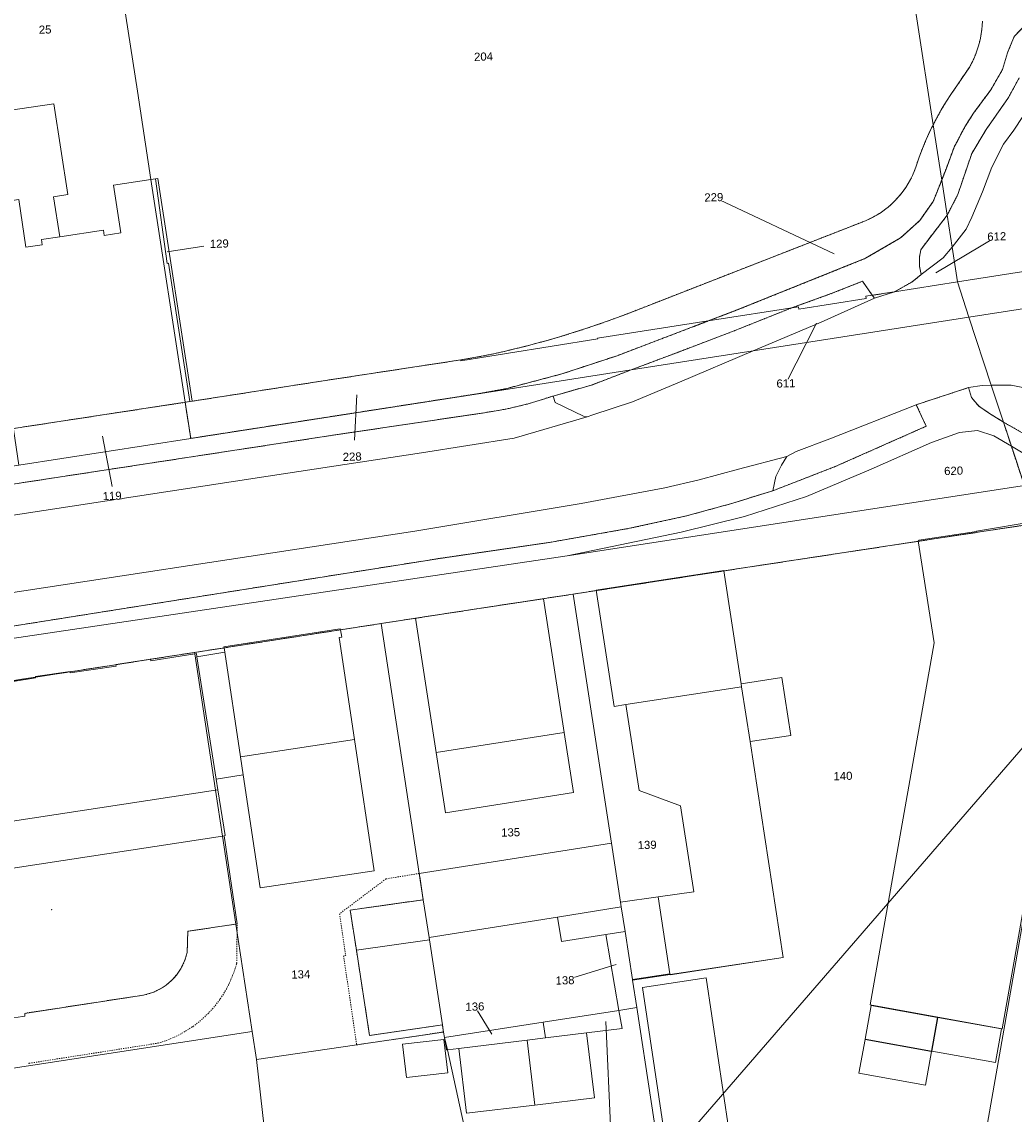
# Model space of a CAD drawing. Header units: millimetres. Extents: x -191 to 81095, y -508122 to 28741.
# Tile 140 of 255: x 5417 to 5502, y 9792 to 9886. Entities that reach past the tile are written whole.
import ezdxf

# ---------------------------------------------------------------- set-up
doc = ezdxf.new("R2010")
doc.units = ezdxf.units.MM
for name, pattern in [('VE22-087 DB - VST Hervest-Dorsten ALK VA2736$0$1', [0]), ('VE22-087 DB - VST Hervest-Dorsten ALK VA2736$0$2', [0.16, 0.06, -0.1]), ('VE22-087 DB - VST Hervest-Dorsten ALK VA2736$0$3', [0.26, 0.11, -0.15])]:
    doc.linetypes.add(name, pattern=pattern)
doc.layers.get('0').update_dxf_attribs({"color": 251})
for name, color, linetype, lineweight in [('VE22-087 DB - VST Hervest-Dorsten ALK VA2736$0$AX_Bauteil', 7, 'VE22-087 DB - VST Hervest-Dorsten ALK VA2736$0$1', 18), ('VE22-087 DB - VST Hervest-Dorsten ALK VA2736$0$AX_BesondererBauwerkspunkt_G2300', 7, 'VE22-087 DB - VST Hervest-Dorsten ALK VA2736$0$1', 18), ('VE22-087 DB - VST Hervest-Dorsten ALK VA2736$0$AX_Flurstueck', 9, 'VE22-087 DB - VST Hervest-Dorsten ALK VA2736$0$1', 18), ('VE22-087 DB - VST Hervest-Dorsten ALK VA2736$0$AX_Gebaeude', 7, 'VE22-087 DB - VST Hervest-Dorsten ALK VA2736$0$1', 18), ('VE22-087 DB - VST Hervest-Dorsten ALK VA2736$0$AX_Platz', 7, 'VE22-087 DB - VST Hervest-Dorsten ALK VA2736$0$1', 18), ('VE22-087 DB - VST Hervest-Dorsten ALK VA2736$0$AX_SonstigesBauwerkOderSonstigeEinrichtung', 7, 'VE22-087 DB - VST Hervest-Dorsten ALK VA2736$0$1', 18), ('VE22-087 DB - VST Hervest-Dorsten ALK VA2736$0$AX_Strassenverkehr', 7, 'VE22-087 DB - VST Hervest-Dorsten ALK VA2736$0$1', 18), ('VE22-087 DB - VST Hervest-Dorsten ALK VA2736$0$AX_Strassenverkehrsanlage', 7, 'VE22-087 DB - VST Hervest-Dorsten ALK VA2736$0$1', 18), ('VE22-087 DB - VST Hervest-Dorsten ALK VA2736$0$AX_Weg', 7, 'VE22-087 DB - VST Hervest-Dorsten ALK VA2736$0$1', 18), ('VE22-087 DB - VST Hervest-Dorsten ALK VA2736$0$AX_Wohnbauflaeche', 7, 'VE22-087 DB - VST Hervest-Dorsten ALK VA2736$0$1', 18), ('VE22-087 DB - VST Hervest-Dorsten ALK VA2736$0$Flurgrenzen', 9, 'VE22-087 DB - VST Hervest-Dorsten ALK VA2736$0$1', 18)]:
    doc.layers.add(name, color=color, linetype=linetype, lineweight=lineweight)
doc.layers.add('XREF ALK Kataster', color=251, linetype='Continuous')
doc.styles.add('VE22-087 DB - VST Hervest-Dorsten ALK VA2736$0$0', font='arial.ttf')

# ---------------------------------------------------------------- blocks, each defined once
blk = doc.blocks.new('VE22-087 DB - VST Hervest-Dorsten ALK VA2736$0$99')
at = {"color": 0}
blk.add_point((0, 0), dxfattribs=at)
blk = doc.blocks.new('VE22-087 DB - VST Hervest-Dorsten ALK VA2736')
at = {"layer": 'VE22-087 DB - VST Hervest-Dorsten ALK VA2736$0$AX_Bauteil', "color": 7, "linetype": 'VE22-087 DB - VST Hervest-Dorsten ALK VA2736$0$1', "lineweight": 13, "ltscale": 0.5}
for points in [[(5412.085, 9878.287, 0), (5413.263, 9870.653, 0), (5416.695, 9871.182, 0), (5417.313, 9867.076, 0), (5418.715, 9867.287, 0), (5418.648, 9867.72, 0), (5420.228, 9867.957, 0), (5419.696, 9871.421, 0), (5420.922, 9871.608, 0), (5419.726, 9879.432, 0)], [(5463.691, 9825.267, 0), (5452.67, 9823.549, 0), (5453.47, 9818.357, 0), (5464.493, 9820.084, 0)], [(5433.862, 9820.327, 0), (5433.655, 9820.295, 0), (5406.154, 9816.104, 0), (5406.771, 9812.153, 0), (5434.256, 9816.347, 0), (5434.389, 9816.366, 0), (5434.488, 9816.381, 0)], [(5451.563, 9810.855, 0), (5445.256, 9809.974, 0), (5445.791, 9806.523, 0), (5452.09, 9807.395, 0), (5452.057, 9807.608, 0)], [(5468.629, 9810.239, 0), (5463.141, 9809.364, 0), (5463.469, 9807.266, 0), (5467.283, 9807.874, 0), (5468.953, 9808.134, 0)]]:
    blk.add_polyline3d(points, close=True, dxfattribs=at)
at = {"layer": 'VE22-087 DB - VST Hervest-Dorsten ALK VA2736$0$AX_Flurstueck', "linetype": 'VE22-087 DB - VST Hervest-Dorsten ALK VA2736$0$1', "lineweight": 13, "ltscale": 0.5}
for points in [[(5508.752, 9862.609, 0), (5498.595, 9861.03, 0), (5500.517, 9855.191, 0), (5501.564, 9852.01, 0), (5502.252, 9849.919, 0), (5506.324, 9847.485, 0)], [(5424.384, 9896.964, 0), (5426.913, 9880.509, 0), (5428.085, 9872.893, 0), (5428.479, 9872.953, 0), (5428.676, 9872.983, 0), (5431.63, 9853.8, 0), (5442.922, 9855.556, 0), (5454.793, 9857.361, 0), (5456.713, 9857.699, 0), (5457.621, 9857.891, 0), (5458.526, 9858.093, 0), (5459.429, 9858.306, 0), (5460.33, 9858.529, 0), (5461.227, 9858.763, 0), (5462.122, 9859.008, 0), (5463.308, 9859.35, 0), (5464.488, 9859.71, 0), (5465.663, 9860.09, 0), (5466.831, 9860.487, 0), (5467.993, 9860.904, 0), (5469.148, 9861.338, 0), (5489.671, 9869.347, 0), (5490.019, 9869.502, 0), (5490.359, 9869.674, 0), (5490.69, 9869.863, 0), (5491.011, 9870.067, 0), (5491.322, 9870.288, 0), (5491.622, 9870.523, 0), (5491.91, 9870.772, 0), (5492.185, 9871.036, 0), (5492.446, 9871.313, 0), (5492.697, 9871.606, 0), (5492.933, 9871.911, 0), (5493.153, 9872.227, 0), (5493.357, 9872.554, 0), (5493.544, 9872.891, 0), (5493.715, 9873.236, 0), (5493.868, 9873.59, 0), (5494.004, 9873.951, 0), (5494.121, 9874.318, 0), (5494.303, 9874.833, 0), (5494.496, 9875.344, 0), (5494.7, 9875.851, 0), (5494.915, 9876.354, 0), (5495.14, 9876.851, 0), (5495.376, 9877.344, 0), (5495.421, 9877.435, 0), (5495.466, 9877.526, 0), (5495.511, 9877.616, 0), (5491.296, 9905.043, 0)], [(5491.296, 9905.043, 0), (5495.511, 9877.616, 0), (5495.736, 9878.049, 0), (5495.968, 9878.478, 0), (5496.209, 9878.902, 0), (5496.457, 9879.322, 0), (5496.714, 9879.736, 0), (5496.978, 9880.146, 0), (5498.665, 9882.619, 0), (5498.841, 9882.951, 0), (5499.002, 9883.29, 0), (5499.148, 9883.635, 0), (5499.279, 9883.986, 0), (5499.395, 9884.343, 0), (5499.495, 9884.705, 0), (5499.579, 9885.07, 0), (5499.647, 9885.439, 0), (5499.698, 9885.811, 0), (5499.733, 9886.176, 0), (5499.753, 9886.542, 0)], [(5499.753, 9886.542, 0), (5499.733, 9886.176, 0), (5499.698, 9885.811, 0), (5499.647, 9885.439, 0), (5499.579, 9885.07, 0), (5499.495, 9884.705, 0), (5499.395, 9884.343, 0), (5499.279, 9883.986, 0), (5499.148, 9883.635, 0), (5499.002, 9883.29, 0), (5498.841, 9882.951, 0), (5498.665, 9882.619, 0), (5496.978, 9880.146, 0), (5496.714, 9879.736, 0), (5496.457, 9879.322, 0), (5496.209, 9878.902, 0), (5495.968, 9878.478, 0), (5495.736, 9878.049, 0), (5495.511, 9877.616, 0), (5496.243, 9872.858, 0), (5496.615, 9873.799, 0), (5497.313, 9875.676, 0), (5498.241, 9877.447, 0), (5498.987, 9878.619, 0), (5500.483, 9880.638, 0), (5501.489, 9882.378, 0), (5501.909, 9883.818, 0), (5502.487, 9885.208, 0), (5503.504, 9886.281, 0)], [(5503.504, 9886.281, 0), (5502.487, 9885.208, 0), (5501.909, 9883.818, 0), (5501.489, 9882.378, 0), (5500.483, 9880.638, 0), (5498.987, 9878.619, 0), (5498.241, 9877.447, 0), (5497.313, 9875.676, 0), (5496.615, 9873.799, 0), (5496.243, 9872.858, 0), (5496.71, 9869.819, 0), (5497.131, 9867.078, 0), (5497.593, 9864.075, 0), (5533.831, 9869.735, 0)], [(5486.974, 9866.486, 0), (5476.601, 9871.373, 0)], [(5495.743, 9864.851, 0), (5500.988, 9867.998, 0)], [(5429.495, 9866.685, 0), (5432.638, 9867.17, 0)], [(5308.248, 9817.307, 0), (5463.968, 9840.483, 0), (5473.799, 9842.523, 0), (5479.235, 9843.884, 0), (5484.593, 9845.594, 0), (5490.155, 9847.945, 0), (5495.36, 9850.239, 0), (5497.788, 9851.097, 0), (5499.342, 9851.28, 0), (5500.737, 9850.824, 0), (5502.252, 9849.919, 0), (5501.564, 9852.01, 0), (5500.517, 9855.191, 0), (5498.595, 9861.03, 0), (5479.979, 9858.135, 0), (5469.471, 9856.501, 0), (5456.48, 9854.481, 0), (5431.513, 9850.599, 0), (5416.711, 9848.298, 0), (5401.91, 9845.996, 0), (5387.105, 9843.694, 0), (5350.594, 9838.017, 0), (5347.156, 9837.483, 0), (5316.931, 9832.783, 0)], [(5485.451, 9860.513, 0), (5482.815, 9855.344, 0)], [(5445.846, 9854.351, 0), (5445.624, 9850.44, 0)], [(5423.906, 9850.797, 0), (5424.755, 9846.453, 0)], [(5503.366, 9846.535, 0), (5463.968, 9840.483, 0), (5308.248, 9817.307, 0)], [(5416.246, 9829.742, 0), (5418.132, 9830.034, 0), (5421.116, 9830.496, 0), (5425.06, 9831.109, 0), (5428.045, 9831.571, 0), (5431.847, 9832.16, 0), (5434.384, 9832.555, 0), (5444.419, 9834.11, 0), (5447.936, 9834.655, 0), (5456.176, 9835.919, 0), (5464.481, 9837.185, 0), (5477.466, 9839.185, 0), (5504.434, 9843.288, 0)], [(5507.666, 9834.144, 0), (5499.625, 9788.338, 0), (5499.237, 9786.039, 0), (5497.455, 9775.691, 0), (5497.438, 9775.594, 0), (5497.075, 9773.501, 0), (5496.558, 9770.563, 0), (5494.771, 9760.413, 0), (5494.646, 9759.704, 0), (5492.177, 9745.549, 0), (5490.072, 9733.231, 0)], [(5468.195, 9805.294, 0), (5463.777, 9803.92, 0)], [(5457.467, 9799.29, 0), (5456.009, 9801.657, 0)], [(5467.297, 9800.368, 0), (5467.735, 9790.784, 0)]]:
    blk.add_polyline3d(points, dxfattribs=at)
for points in [[(5431.036, 9853.708, 0), (5428.085, 9872.893, 0), (5426.913, 9880.509, 0), (5424.384, 9896.964, 0), (5409.557, 9894.678, 0), (5410.221, 9890.372, 0), (5412.085, 9878.287, 0), (5413.263, 9870.653, 0), (5416.225, 9851.45, 0)], [(5495.511, 9877.616, 0), (5495.466, 9877.526, 0), (5495.421, 9877.435, 0), (5495.376, 9877.344, 0), (5495.14, 9876.851, 0), (5494.915, 9876.354, 0), (5494.7, 9875.851, 0), (5494.496, 9875.344, 0), (5494.303, 9874.833, 0), (5494.121, 9874.318, 0), (5494.004, 9873.951, 0), (5493.868, 9873.59, 0), (5493.715, 9873.236, 0), (5493.544, 9872.891, 0), (5493.357, 9872.554, 0), (5493.153, 9872.227, 0), (5492.933, 9871.911, 0), (5492.697, 9871.606, 0), (5492.446, 9871.313, 0), (5492.185, 9871.036, 0), (5491.91, 9870.772, 0), (5491.622, 9870.523, 0), (5491.322, 9870.288, 0), (5491.011, 9870.067, 0), (5490.69, 9869.863, 0), (5490.359, 9869.674, 0), (5490.019, 9869.502, 0), (5489.671, 9869.347, 0), (5469.148, 9861.338, 0), (5467.993, 9860.904, 0), (5466.831, 9860.487, 0), (5465.663, 9860.09, 0), (5464.488, 9859.71, 0), (5463.308, 9859.35, 0), (5462.122, 9859.008, 0), (5461.227, 9858.763, 0), (5460.33, 9858.529, 0), (5459.429, 9858.306, 0), (5458.526, 9858.093, 0), (5457.621, 9857.891, 0), (5456.713, 9857.699, 0), (5454.793, 9857.361, 0), (5454.806, 9857.283, 0), (5466.602, 9859.17, 0), (5466.586, 9859.249, 0), (5476.124, 9860.716, 0), (5478.535, 9861.635, 0), (5489.675, 9866.112, 0), (5492.697, 9867.866, 0), (5494.347, 9869.369, 0), (5495.515, 9871.017, 0), (5496.243, 9872.858, 0)], [(5428.676, 9872.983, 0), (5428.479, 9872.953, 0), (5428.085, 9872.893, 0), (5431.036, 9853.708, 0), (5431.431, 9853.77, 0), (5431.63, 9853.8, 0)], [(5497.131, 9867.078, 0), (5496.71, 9869.819, 0), (5496.243, 9872.858, 0), (5495.515, 9871.017, 0), (5494.347, 9869.369, 0), (5492.697, 9867.866, 0), (5489.675, 9866.112, 0), (5478.535, 9861.635, 0), (5476.124, 9860.716, 0), (5483.888, 9861.925, 0), (5483.916, 9861.747, 0), (5489.726, 9862.663, 0), (5489.698, 9862.841, 0), (5490.263, 9862.93, 0), (5492.161, 9863.226, 0), (5497.593, 9864.075, 0)], [(5539.182, 9870.569, 0), (5536.049, 9870.08, 0), (5535.811, 9870.044, 0), (5533.831, 9869.735, 0), (5497.593, 9864.075, 0), (5498.595, 9861.03, 0), (5508.752, 9862.609, 0), (5523.682, 9864.93, 0), (5538.204, 9867.188, 0), (5540.973, 9867.618, 0), (5544.243, 9868.127, 0), (5554.211, 9869.677, 0), (5548.738, 9869.63, 0), (5542.73, 9869.877, 0), (5540.267, 9870.205, 0)], [(5497.593, 9864.075, 0), (5492.161, 9863.226, 0), (5490.263, 9862.93, 0), (5489.698, 9862.841, 0), (5489.726, 9862.663, 0), (5483.916, 9861.747, 0), (5483.888, 9861.925, 0), (5476.124, 9860.716, 0), (5468.258, 9857.719, 0), (5463.509, 9856.158, 0), (5458.672, 9854.878, 0), (5456.48, 9854.481, 0), (5469.471, 9856.501, 0), (5479.979, 9858.135, 0), (5498.595, 9861.03, 0)], [(5476.124, 9860.716, 0), (5466.586, 9859.249, 0), (5466.602, 9859.17, 0), (5454.806, 9857.283, 0), (5454.793, 9857.361, 0), (5442.922, 9855.556, 0), (5431.63, 9853.8, 0), (5431.431, 9853.77, 0), (5431.036, 9853.708, 0), (5431.513, 9850.599, 0), (5456.48, 9854.481, 0), (5458.672, 9854.878, 0), (5463.509, 9856.158, 0), (5468.258, 9857.719, 0)], [(5431.513, 9850.599, 0), (5431.036, 9853.708, 0), (5416.225, 9851.45, 0), (5416.231, 9851.41, 0), (5416.711, 9848.298, 0)], [(5499.342, 9851.28, 0), (5497.788, 9851.097, 0), (5495.36, 9850.239, 0), (5490.155, 9847.945, 0), (5484.593, 9845.594, 0), (5479.235, 9843.884, 0), (5473.799, 9842.523, 0), (5463.968, 9840.483, 0), (5503.366, 9846.535, 0), (5502.252, 9849.919, 0), (5500.737, 9850.824, 0)], [(5502.252, 9849.919, 0), (5503.366, 9846.535, 0), (5506.784, 9847.06, 0), (5506.324, 9847.485, 0)], [(5482.581, 9805.874, 0), (5469.6, 9803.917, 0), (5469.963, 9801.564, 0), (5472.436, 9785.383, 0), (5488.729, 9790.298, 0), (5499.625, 9788.338, 0), (5507.666, 9834.144, 0), (5508.553, 9839.205, 0), (5504.434, 9843.288, 0), (5477.466, 9839.185, 0), (5478.959, 9829.463, 0), (5479.001, 9829.194, 0), (5479.738, 9824.498, 0), (5482.579, 9805.888, 0)], [(5477.466, 9839.185, 0), (5464.481, 9837.185, 0), (5467.785, 9815.722, 0), (5468.564, 9810.656, 0), (5468.629, 9810.239, 0), (5468.953, 9808.134, 0), (5469.589, 9803.986, 0), (5469.6, 9803.917, 0), (5482.581, 9805.874, 0), (5482.579, 9805.888, 0), (5479.738, 9824.498, 0), (5479.001, 9829.194, 0), (5478.959, 9829.463, 0)], [(5451.563, 9810.855, 0), (5452.057, 9807.608, 0), (5452.09, 9807.395, 0), (5453.205, 9800.076, 0), (5453.299, 9799.463, 0), (5453.402, 9798.992, 0), (5461.886, 9800.303, 0), (5468.417, 9801.323, 0), (5467.283, 9807.874, 0), (5468.953, 9808.134, 0), (5468.629, 9810.239, 0), (5468.564, 9810.656, 0), (5467.785, 9815.722, 0), (5464.481, 9837.185, 0), (5456.176, 9835.919, 0), (5447.936, 9834.655, 0), (5451.216, 9813.127, 0)], [(5444.419, 9834.11, 0), (5434.384, 9832.555, 0), (5431.847, 9832.16, 0), (5431.865, 9832.041, 0), (5433.655, 9820.295, 0), (5434.256, 9816.347, 0), (5435.411, 9808.765, 0), (5436.822, 9799.501, 0), (5437.19, 9797.088, 0), (5445.821, 9798.36, 0), (5453.299, 9799.463, 0), (5453.205, 9800.076, 0), (5452.09, 9807.395, 0), (5452.057, 9807.608, 0), (5451.563, 9810.855, 0), (5451.216, 9813.127, 0), (5447.936, 9834.655, 0)], [(5431.847, 9832.16, 0), (5428.045, 9831.571, 0), (5425.06, 9831.109, 0), (5421.116, 9830.496, 0), (5418.132, 9830.034, 0), (5416.246, 9829.742, 0), (5414.239, 9829.435, 0), (5411.236, 9828.975, 0), (5407.312, 9828.374, 0), (5404.308, 9827.915, 0), (5401.047, 9827.416, 0), (5400.368, 9827.323, 0), (5400.177, 9827.298, 0), (5401.973, 9815.494, 0), (5402.577, 9811.515, 0), (5403.751, 9803.802, 0), (5405.144, 9794.644, 0), (5436.822, 9799.501, 0), (5435.411, 9808.765, 0), (5434.256, 9816.347, 0), (5433.655, 9820.295, 0), (5431.865, 9832.041, 0)], [(5469.589, 9803.986, 0), (5468.953, 9808.134, 0), (5467.283, 9807.874, 0), (5468.417, 9801.323, 0), (5469.963, 9801.564, 0), (5469.6, 9803.917, 0)], [(5465.629, 9799.388, 0), (5462.101, 9798.956, 0), (5460.513, 9798.765, 0), (5454.627, 9798.056, 0), (5453.634, 9797.936, 0), (5455.973, 9787.279, 0), (5456.125, 9786.583, 0), (5456.509, 9780.1, 0), (5457.459, 9764.087, 0), (5457.546, 9762.612, 0), (5460.739, 9762.79, 0), (5465.825, 9761.878, 0), (5474.024, 9760.415, 0), (5474.226, 9761.501, 0), (5474.931, 9765.282, 0), (5474.932, 9765.285, 0), (5475.273, 9767.107, 0), (5474.051, 9774.981, 0), (5472.825, 9782.881, 0), (5472.436, 9785.383, 0), (5469.963, 9801.564, 0), (5468.417, 9801.323, 0), (5468.691, 9799.763, 0)], [(5468.691, 9799.763, 0), (5468.417, 9801.323, 0), (5461.886, 9800.303, 0), (5462.101, 9798.956, 0), (5465.629, 9799.388, 0)], [(5462.101, 9798.956, 0), (5461.886, 9800.303, 0), (5453.402, 9798.992, 0), (5453.634, 9797.936, 0), (5454.627, 9798.056, 0), (5460.513, 9798.765, 0)], [(5441.185, 9761.701, 0), (5441.023, 9763.133, 0), (5437.19, 9797.088, 0), (5436.822, 9799.501, 0), (5405.144, 9794.644, 0), (5405.842, 9790.052, 0), (5403.107, 9789.424, 0), (5397.987, 9788.243, 0), (5397.531, 9788.139, 0), (5401.55, 9752.287, 0), (5400.029, 9749.216, 0), (5402.42, 9749.942, 0)], [(5457.459, 9764.087, 0), (5456.509, 9780.1, 0), (5456.125, 9786.583, 0), (5455.973, 9787.279, 0), (5453.634, 9797.936, 0), (5453.402, 9798.992, 0), (5453.299, 9799.463, 0), (5445.821, 9798.36, 0), (5437.19, 9797.088, 0), (5441.023, 9763.133, 0)]]:
    blk.add_polyline3d(points, close=True, dxfattribs=at)
at = {"layer": 'VE22-087 DB - VST Hervest-Dorsten ALK VA2736$0$AX_Gebaeude', "color": 7, "linetype": 'VE22-087 DB - VST Hervest-Dorsten ALK VA2736$0$1', "lineweight": 13, "ltscale": 0.5}
for points in [[(5420.228, 9867.957, 0), (5419.696, 9871.421, 0), (5420.922, 9871.608, 0), (5419.726, 9879.432, 0), (5412.085, 9878.287, 0), (5413.263, 9870.653, 0), (5416.225, 9851.45, 0), (5431.036, 9853.708, 0), (5431.431, 9853.77, 0), (5429.597, 9865.692, 0), (5429.498, 9865.676, 0), (5428.479, 9872.953, 0), (5428.085, 9872.893, 0), (5424.868, 9872.409, 0), (5425.485, 9868.303, 0), (5424.066, 9868.07, 0), (5423.998, 9868.524, 0)], [(5495.595, 9832.988, 0), (5490.09, 9801.793, 0), (5501.456, 9799.746, 0), (5504.625, 9817.596, 0), (5504.766, 9817.573, 0), (5507.666, 9834.144, 0), (5508.151, 9834.205, 0), (5507.047, 9841.526, 0), (5506.701, 9843.838, 0), (5504.39, 9843.46, 0), (5499.24, 9842.615, 0), (5499.247, 9842.577, 0), (5494.284, 9841.826, 0), (5494.29, 9841.777, 0), (5494.204, 9841.763, 0)], [(5461.908, 9836.792, 0), (5456.176, 9835.919, 0), (5450.888, 9835.106, 0), (5452.67, 9823.549, 0), (5453.47, 9818.357, 0), (5464.493, 9820.084, 0), (5463.691, 9825.267, 0)], [(5444.401, 9834.198, 0), (5444.199, 9834.166, 0), (5434.372, 9832.642, 0), (5434.384, 9832.555, 0), (5434.44, 9832.188, 0), (5435.801, 9823.168, 0), (5445.632, 9824.654, 0), (5444.305, 9833.456, 0), (5444.543, 9833.491, 0), (5444.419, 9834.11, 0)], [(5435.801, 9823.168, 0), (5434.44, 9832.188, 0), (5432.05, 9831.777, 0), (5433.719, 9821.244, 0), (5436.032, 9821.625, 0)], [(5482.468, 9829.999, 0), (5478.959, 9829.463, 0), (5479.001, 9829.194, 0), (5479.738, 9824.498, 0), (5483.24, 9825.006, 0)], [(5445.632, 9824.654, 0), (5435.801, 9823.168, 0), (5436.032, 9821.625, 0), (5437.501, 9811.881, 0), (5447.335, 9813.338, 0)], [(5451.563, 9810.855, 0), (5452.057, 9807.608, 0), (5463.141, 9809.364, 0), (5463.469, 9807.266, 0), (5467.283, 9807.874, 0), (5468.953, 9808.134, 0), (5468.629, 9810.239, 0), (5468.564, 9810.656, 0), (5467.785, 9815.722, 0), (5451.216, 9813.127, 0)], [(5451.563, 9810.855, 0), (5445.256, 9809.974, 0), (5445.791, 9806.523, 0), (5446.932, 9799.159, 0), (5453.205, 9800.076, 0), (5452.09, 9807.395, 0), (5452.057, 9807.608, 0)], [(5471.801, 9811.105, 0), (5468.564, 9810.656, 0), (5468.629, 9810.239, 0), (5468.953, 9808.134, 0), (5469.589, 9803.986, 0), (5472.824, 9804.468, 0)], [(5475.944, 9804.12, 0), (5470.464, 9803.309, 0), (5472.89, 9786.956, 0), (5478.369, 9787.768, 0)], [(5495.366, 9797.826, 0), (5495.888, 9800.727, 0), (5490.172, 9801.751, 0), (5489.645, 9798.841, 0)], [(5500.867, 9796.831, 0), (5501.393, 9799.733, 0), (5495.91, 9800.726, 0), (5495.388, 9797.821, 0)], [(5465.629, 9799.388, 0), (5462.101, 9798.956, 0), (5460.513, 9798.765, 0), (5461.182, 9793.177, 0), (5466.315, 9793.784, 0)], [(5453.337, 9798.833, 0), (5449.77, 9798.425, 0), (5450.099, 9795.555, 0), (5453.666, 9795.963, 0)], [(5461.182, 9793.177, 0), (5460.513, 9798.765, 0), (5454.627, 9798.056, 0), (5455.296, 9792.48, 0)], [(5494.834, 9794.88, 0), (5495.355, 9797.775, 0), (5489.64, 9798.821, 0), (5489.114, 9795.913, 0)]]:
    blk.add_polyline3d(points, close=True, dxfattribs=at)
for points in [[(5406.771, 9812.153, 0), (5434.256, 9816.347, 0), (5434.389, 9816.366, 0), (5434.488, 9816.381, 0), (5433.862, 9820.327, 0), (5433.719, 9821.244, 0), (5432.05, 9831.777, 0), (5432.004, 9832.063, 0), (5431.865, 9832.041, 0), (5428.065, 9831.443, 0), (5428.045, 9831.571, 0), (5425.058, 9831.124, 0), (5425.06, 9831.109, 0), (5425.077, 9830.994, 0), (5421.13, 9830.402, 0), (5421.116, 9830.496, 0), (5421.111, 9830.531, 0), (5418.124, 9830.083, 0), (5418.132, 9830.034, 0), (5418.142, 9829.964, 0), (5414.251, 9829.355, 0)], [(5408.755, 9799.525, 0), (5417.02, 9800.792, 0), (5417.227, 9800.824, 0), (5417.204, 9801.074, 0), (5427.438, 9802.644, 0), (5427.738, 9802.712, 0), (5428.033, 9802.799, 0), (5428.322, 9802.906, 0), (5428.603, 9803.031, 0), (5428.876, 9803.173, 0), (5429.139, 9803.334, 0), (5429.392, 9803.512, 0), (5429.634, 9803.706, 0), (5429.862, 9803.915, 0), (5430.076, 9804.138, 0), (5430.275, 9804.376, 0), (5430.459, 9804.625, 0), (5430.629, 9804.886, 0), (5430.782, 9805.158, 0), (5430.917, 9805.439, 0), (5431.035, 9805.728, 0), (5431.134, 9806.023, 0), (5431.214, 9806.325, 0), (5431.26, 9808.143, 0), (5435.411, 9808.765, 0), (5435.52, 9808.782, 0), (5434.389, 9816.366, 0), (5434.256, 9816.347, 0), (5406.771, 9812.153, 0)]]:
    blk.add_polyline3d(points, dxfattribs=at)
at = {"layer": 'VE22-087 DB - VST Hervest-Dorsten ALK VA2736$0$AX_Platz', "color": 254, "linetype": 'VE22-087 DB - VST Hervest-Dorsten ALK VA2736$0$1', "lineweight": 13, "ltscale": 0.5, "true_color": 0xd9ffd9}
blk.add_polyline3d([(5441.185, 9761.701, 0), (5441.023, 9763.133, 0), (5437.19, 9797.088, 0), (5436.822, 9799.501, 0), (5405.144, 9794.644, 0), (5405.842, 9790.052, 0), (5403.107, 9789.424, 0), (5397.987, 9788.243, 0), (5397.531, 9788.139, 0), (5401.55, 9752.287, 0), (5400.029, 9749.216, 0), (5402.42, 9749.942, 0)], close=True, dxfattribs=at)
at = {"layer": 'VE22-087 DB - VST Hervest-Dorsten ALK VA2736$0$AX_SonstigesBauwerkOderSonstigeEinrichtung', "color": 7, "linetype": 'VE22-087 DB - VST Hervest-Dorsten ALK VA2736$0$3', "lineweight": 13, "ltscale": 0.5}
blk.add_polyline3d([(5451.216, 9813.127, 0), (5448.344, 9812.656, 0), (5444.34, 9809.645, 0), (5444.871, 9806.043, 0), (5444.692, 9806.017, 0), (5445.821, 9798.36, 0), (5453.299, 9799.463, 0), (5453.205, 9800.076, 0), (5446.932, 9799.159, 0), (5445.791, 9806.523, 0), (5445.256, 9809.974, 0), (5451.563, 9810.855, 0)], close=True, dxfattribs=at)
for points in [[(5431.26, 9808.143, 0), (5435.411, 9808.765, 0)], [(5435.52, 9808.782, 0), (5435.411, 9808.765, 0)], [(5435.473, 9805.385, 0), (5435.52, 9808.782, 0)], [(5431.214, 9806.325, 0), (5431.26, 9808.143, 0)], [(5430.459, 9804.625, 0), (5430.629, 9804.886, 0), (5430.782, 9805.158, 0), (5430.917, 9805.439, 0), (5431.035, 9805.728, 0), (5431.134, 9806.023, 0), (5431.214, 9806.325, 0)], [(5429.139, 9803.334, 0), (5429.392, 9803.512, 0), (5429.634, 9803.706, 0), (5429.862, 9803.915, 0), (5430.076, 9804.138, 0), (5430.275, 9804.376, 0), (5430.459, 9804.625, 0)], [(5434.067, 9802.328, 0), (5434.274, 9802.642, 0), (5434.468, 9802.963, 0), (5434.65, 9803.292, 0), (5434.819, 9803.627, 0), (5434.976, 9803.969, 0), (5435.12, 9804.316, 0), (5435.251, 9804.668, 0), (5435.369, 9805.025, 0), (5435.473, 9805.385, 0)], [(5427.438, 9802.644, 0), (5427.738, 9802.712, 0), (5428.033, 9802.799, 0), (5428.322, 9802.906, 0), (5428.603, 9803.031, 0), (5428.876, 9803.173, 0), (5429.139, 9803.334, 0)], [(5417.204, 9801.074, 0), (5427.438, 9802.644, 0)], [(5431.703, 9799.939, 0), (5432.004, 9800.164, 0), (5432.296, 9800.399, 0), (5432.579, 9800.646, 0), (5432.852, 9800.902, 0), (5433.116, 9801.169, 0), (5433.37, 9801.445, 0), (5433.613, 9801.731, 0), (5433.846, 9802.025, 0), (5434.067, 9802.328, 0)], [(5428.695, 9798.505, 0), (5429.05, 9798.614, 0), (5429.401, 9798.737, 0), (5429.748, 9798.872, 0), (5430.089, 9799.02, 0), (5430.425, 9799.18, 0), (5430.755, 9799.352, 0), (5431.078, 9799.536, 0), (5431.394, 9799.732, 0), (5431.703, 9799.939, 0)], [(5417.586, 9796.771, 0), (5428.695, 9798.505, 0)]]:
    blk.add_polyline3d(points, dxfattribs=at)
at = {"layer": 'VE22-087 DB - VST Hervest-Dorsten ALK VA2736$0$AX_Strassenverkehr', "color": 253, "linetype": 'VE22-087 DB - VST Hervest-Dorsten ALK VA2736$0$1', "lineweight": 13, "ltscale": 0.5, "true_color": 0x999999}
for points in [[(5499.73, 9855.164, 0), (5498.559, 9854.975, 0), (5498.818, 9854.119, 0), (5499.44, 9853.378, 0), (5500.373, 9852.75, 0), (5501.564, 9852.01, 0), (5500.517, 9855.191, 0)], [(5501.564, 9852.01, 0), (5508.091, 9848.28, 0), (5509.085, 9847.739, 0), (5509.661, 9847.502, 0), (5510.346, 9847.607, 0), (5509.871, 9849.036, 0), (5509.238, 9850.358, 0), (5508.636, 9851.344, 0), (5507.335, 9852.81, 0), (5506.192, 9853.814, 0), (5504.878, 9854.521, 0), (5503.663, 9854.893, 0), (5502.225, 9855.179, 0), (5500.517, 9855.191, 0)], [(5494.049, 9853.503, 0), (5486.599, 9850.576, 0), (5483.701, 9849.476, 0), (5482.902, 9849.036, 0), (5482.426, 9848.29, 0), (5481.956, 9847.31, 0), (5481.677, 9846.086, 0), (5487.058, 9848.171, 0), (5494.911, 9851.644, 0)]]:
    blk.add_polyline3d(points, close=True, dxfattribs=at)
at = {"layer": 'VE22-087 DB - VST Hervest-Dorsten ALK VA2736$0$AX_Strassenverkehrsanlage', "color": 7, "linetype": 'VE22-087 DB - VST Hervest-Dorsten ALK VA2736$0$1', "lineweight": 13, "ltscale": 0.5, "true_color": 0xf7f7f0}
for points in [[(5490.438, 9862.678, 0), (5492.161, 9863.226, 0), (5493.675, 9864.073, 0), (5494.483, 9864.71, 0)], [(5494.049, 9853.503, 0), (5498.559, 9854.975, 0)]]:
    blk.add_polyline3d(points, dxfattribs=at)
at = {"layer": 'VE22-087 DB - VST Hervest-Dorsten ALK VA2736$0$AX_Weg', "color": 7, "linetype": 'VE22-087 DB - VST Hervest-Dorsten ALK VA2736$0$2', "lineweight": 13, "ltscale": 0.5}
blk.add_polyline3d([(5502.252, 9849.919, 0), (5503.366, 9846.535, 0), (5504.434, 9843.288, 0), (5511.031, 9843.13, 0), (5510.806, 9846.158, 0), (5510.346, 9847.607, 0), (5509.661, 9847.502, 0), (5509.085, 9847.739, 0), (5508.091, 9848.28, 0), (5501.564, 9852.01, 0)], close=True, dxfattribs=at)
at = {"layer": 'VE22-087 DB - VST Hervest-Dorsten ALK VA2736$0$AX_BesondererBauwerkspunkt_G2300', "color": 7, "xscale": 0.5, "yscale": 0.5, "zscale": 0.5}
for p, rotation in [((5435.473, 9805.385), 1.58942783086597), ((5434.067, 9802.328), 1.5894272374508), ((5431.703, 9799.939), 1.589426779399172), ((5428.695, 9798.505), 1.589426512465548), ((5417.586, 9796.771), 1.589426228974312)]:
    blk.add_blockref('VE22-087 DB - VST Hervest-Dorsten ALK VA2736$0$99', p, dxfattribs=dict(at, rotation=rotation))
at = {"layer": 'VE22-087 DB - VST Hervest-Dorsten ALK VA2736$0$AX_Gebaeude', "color": 7, "xscale": 0.5, "yscale": 0.5, "zscale": 0.5, "rotation": 1.589428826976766}
blk.add_blockref('VE22-087 DB - VST Hervest-Dorsten ALK VA2736$0$99', (5419.527, 9810.005), dxfattribs=at)
at = {"layer": 'VE22-087 DB - VST Hervest-Dorsten ALK VA2736$0$AX_Flurstueck', "char_height": 0.7, "attachment_point": 2, "style": 'VE22-087 DB - VST Hervest-Dorsten ALK VA2736$0$0', "bg_fill": 3, "box_fill_scale": 1, "bg_fill_color": 256, "bg_fill_transparency": 0}
for s, insert, rotation in [('25', (5418.954, 9886.169), 1.58944), ('204', (5456.741, 9883.843), 1.58944), ('229', (5476.591, 9871.723), 1.58944), ('129', (5433.967, 9867.726), 1.58944), ('612', (5500.978, 9868.348), 1.58944), ('611', (5482.805, 9855.694), 1.58944), ('228', (5445.422, 9849.378), 1.58944), ('620', (5497.258, 9848.161), 1.58944), ('119', (5424.73, 9846.001), 1.58944), ('140', (5487.722, 9821.869), 1.58943), ('135', (5459.076, 9817.014), 1.58943), ('139', (5470.844, 9815.935), 1.58943), ('134', (5440.99, 9804.784), 1.58943), ('138', (5463.767, 9804.269), 1.58943), ('136', (5455.999, 9802.007), 1.58943)]:
    blk.add_mtext(s, dxfattribs=dict(at, insert=insert, rotation=rotation))
at = {"layer": 'VE22-087 DB - VST Hervest-Dorsten ALK VA2736$0$AX_Bauteil', "color": 7, "linetype": 'VE22-087 DB - VST Hervest-Dorsten ALK VA2736$0$1', "lineweight": 13, "ltscale": 0.5}
blk.add_polyline3d([(5479.001, 9829.194, 0), (5469.01, 9827.665, 0), (5470.157, 9820.257, 0), (5473.732, 9818.953, 0), (5474.878, 9811.529, 0), (5471.801, 9811.105, 0), (5472.824, 9804.468, 0), (5472.836, 9804.397, 0), (5482.579, 9805.888, 0), (5479.738, 9824.498, 0)], close=True, dxfattribs=at)
at = {"layer": 'VE22-087 DB - VST Hervest-Dorsten ALK VA2736$0$AX_Gebaeude', "color": 7, "linetype": 'VE22-087 DB - VST Hervest-Dorsten ALK VA2736$0$1', "lineweight": 13, "ltscale": 0.5}
for points in [[(5479.738, 9824.498, 0), (5479.001, 9829.194, 0), (5478.959, 9829.463, 0), (5477.466, 9839.185, 0), (5477.46, 9839.224, 0), (5466.473, 9837.521, 0), (5468.023, 9827.511, 0), (5469.01, 9827.665, 0), (5470.157, 9820.257, 0), (5473.732, 9818.953, 0), (5474.878, 9811.529, 0), (5471.801, 9811.105, 0), (5472.824, 9804.468, 0), (5472.836, 9804.397, 0), (5482.579, 9805.888, 0)], [(5468.691, 9799.763, 0), (5468.417, 9801.323, 0), (5467.283, 9807.874, 0), (5463.469, 9807.266, 0), (5463.141, 9809.364, 0), (5452.057, 9807.608, 0), (5452.09, 9807.395, 0), (5453.205, 9800.076, 0), (5453.299, 9799.463, 0), (5453.402, 9798.992, 0), (5453.554, 9797.927, 0), (5453.634, 9797.936, 0), (5454.627, 9798.056, 0), (5460.513, 9798.765, 0), (5462.101, 9798.956, 0), (5465.629, 9799.388, 0)]]:
    blk.add_polyline3d(points, close=True, dxfattribs=at)
at = {"layer": 'VE22-087 DB - VST Hervest-Dorsten ALK VA2736$0$AX_Strassenverkehr', "color": 253, "linetype": 'VE22-087 DB - VST Hervest-Dorsten ALK VA2736$0$1', "lineweight": 13, "ltscale": 0.5, "true_color": 0x999999}
for points in [[(5508.752, 9862.609, 0), (5498.595, 9861.03, 0), (5500.517, 9855.191, 0), (5502.225, 9855.179, 0), (5503.663, 9854.893, 0)], [(5504.07, 9879.607, 0), (5502.449, 9877.15, 0), (5501.581, 9875.933, 0), (5500.577, 9873.968, 0), (5499.758, 9871.839, 0), (5498.849, 9869.65, 0), (5498.337, 9868.623, 0), (5497.131, 9867.078, 0), (5496.357, 9866.149, 0), (5494.483, 9864.71, 0), (5493.675, 9864.073, 0), (5492.161, 9863.226, 0), (5490.263, 9862.93, 0), (5490.438, 9862.678, 0), (5485.859, 9860.619, 0), (5479.979, 9858.135, 0), (5473.648, 9855.436, 0), (5469.578, 9853.745, 0), (5466.18, 9852.635, 0), (5465.673, 9852.461, 0), (5465.367, 9852.503, 0), (5462.939, 9853.679, 0), (5462.751, 9854.25, 0), (5460.593, 9853.573, 0), (5458.682, 9853.12, 0), (5456.651, 9852.783, 0), (5444.699, 9851.013, 0), (5328.468, 9833.257, 0)], [(5324.306, 9820.524, 0), (5373.832, 9828.162, 0), (5411.05, 9833.614, 0), (5452.811, 9840.237, 0), (5462.449, 9841.642, 0), (5469.345, 9842.854, 0), (5474.232, 9843.918, 0), (5478.047, 9844.965, 0), (5481.677, 9846.086, 0), (5481.956, 9847.31, 0), (5482.426, 9848.29, 0), (5482.902, 9849.036, 0), (5483.701, 9849.476, 0), (5486.599, 9850.576, 0), (5494.049, 9853.503, 0), (5498.559, 9854.975, 0), (5499.73, 9855.164, 0), (5500.517, 9855.191, 0), (5498.595, 9861.03, 0), (5508.752, 9862.609, 0)], [(5502.931, 9881.658, 0), (5501.988, 9879.965, 0), (5500.081, 9877.209, 0), (5498.832, 9875.147, 0), (5497.624, 9871.598, 0), (5496.71, 9869.819, 0), (5494.948, 9867.542, 0), (5494.458, 9866.843, 0), (5494.318, 9866.225, 0), (5494.321, 9865.434, 0), (5494.483, 9864.71, 0), (5496.357, 9866.149, 0), (5497.131, 9867.078, 0), (5498.337, 9868.623, 0), (5498.849, 9869.65, 0), (5499.758, 9871.839, 0), (5500.577, 9873.968, 0), (5501.581, 9875.933, 0), (5502.449, 9877.15, 0), (5504.07, 9879.607, 0)], [(5507.666, 9834.144, 0), (5499.625, 9788.338, 0), (5499.237, 9786.039, 0), (5497.455, 9775.691, 0), (5497.438, 9775.594, 0), (5497.075, 9773.501, 0), (5496.558, 9770.563, 0), (5494.771, 9760.413, 0), (5494.646, 9759.704, 0), (5492.177, 9745.549, 0), (5490.072, 9733.231, 0)]]:
    blk.add_polyline3d(points, dxfattribs=at)
blk.add_polyline3d([(5486.726, 9863.07, 0), (5483.309, 9861.835, 0), (5478.128, 9859.774, 0), (5473.549, 9858.041, 0), (5469.471, 9856.501, 0), (5466.135, 9855.223, 0), (5462.751, 9854.25, 0), (5462.939, 9853.679, 0), (5465.367, 9852.503, 0), (5465.673, 9852.461, 0), (5466.18, 9852.635, 0), (5469.578, 9853.745, 0), (5473.648, 9855.436, 0), (5479.979, 9858.135, 0), (5485.859, 9860.619, 0), (5490.438, 9862.678, 0), (5490.263, 9862.93, 0), (5489.418, 9864.142, 0)], close=True, dxfattribs=at)
at = {"layer": 'VE22-087 DB - VST Hervest-Dorsten ALK VA2736$0$AX_Strassenverkehrsanlage', "color": 7, "linetype": 'VE22-087 DB - VST Hervest-Dorsten ALK VA2736$0$1', "lineweight": 13, "ltscale": 0.5, "true_color": 0xf7f7f0}
for points in [[(5375.971, 9666.171, 0), (5370.586, 9670.834, 0), (5535.447, 9861.168, 0), (5538.141, 9860.702, 0), (5540.075, 9860.555, 0), (5542.875, 9860.39, 0)], [(5465.673, 9852.461, 0), (5459.379, 9850.614, 0), (5451.405, 9849.356, 0), (5438.192, 9847.357, 0), (5401.94, 9841.812, 0), (5334.61, 9831.468, 0), (5285.762, 9823.99, 0), (5241.222, 9817.178, 0), (5219.002, 9813.788, 0), (5200.118, 9811.084, 0)], [(5263.957, 9813.992, 0), (5354.003, 9827.739, 0), (5408.243, 9836.115, 0), (5450.82, 9842.614, 0), (5465.172, 9844.994, 0), (5472.389, 9846.332, 0), (5475.344, 9847.022, 0), (5478.72, 9847.949, 0), (5482.902, 9849.036, 0)]]:
    blk.add_polyline3d(points, dxfattribs=at)
at = {"layer": 'VE22-087 DB - VST Hervest-Dorsten ALK VA2736$0$AX_Weg', "color": 7, "linetype": 'VE22-087 DB - VST Hervest-Dorsten ALK VA2736$0$2', "lineweight": 13, "ltscale": 0.5}
for points in [[(5499.753, 9886.542, 0), (5499.733, 9886.176, 0), (5499.698, 9885.811, 0), (5499.647, 9885.439, 0), (5499.579, 9885.07, 0), (5499.495, 9884.705, 0), (5499.395, 9884.343, 0), (5499.279, 9883.986, 0), (5499.148, 9883.635, 0), (5499.002, 9883.29, 0), (5498.841, 9882.951, 0), (5498.665, 9882.619, 0), (5496.978, 9880.146, 0), (5496.714, 9879.736, 0), (5496.457, 9879.322, 0), (5496.209, 9878.902, 0), (5495.968, 9878.478, 0), (5495.736, 9878.049, 0), (5495.511, 9877.616, 0), (5495.466, 9877.526, 0), (5495.421, 9877.435, 0), (5495.376, 9877.344, 0), (5495.14, 9876.851, 0), (5494.915, 9876.354, 0), (5494.7, 9875.851, 0), (5494.496, 9875.344, 0), (5494.303, 9874.833, 0), (5494.121, 9874.318, 0), (5494.004, 9873.951, 0), (5493.868, 9873.59, 0), (5493.715, 9873.236, 0), (5493.544, 9872.891, 0), (5493.357, 9872.554, 0), (5493.153, 9872.227, 0), (5492.933, 9871.911, 0), (5492.697, 9871.606, 0), (5492.446, 9871.313, 0), (5492.185, 9871.036, 0), (5491.91, 9870.772, 0), (5491.622, 9870.523, 0), (5491.322, 9870.288, 0), (5491.011, 9870.067, 0), (5490.69, 9869.863, 0), (5490.359, 9869.674, 0), (5490.019, 9869.502, 0), (5489.671, 9869.347, 0), (5469.148, 9861.338, 0), (5467.993, 9860.904, 0), (5466.831, 9860.487, 0), (5465.663, 9860.09, 0), (5464.488, 9859.71, 0), (5463.308, 9859.35, 0), (5462.122, 9859.008, 0), (5461.227, 9858.763, 0), (5460.33, 9858.529, 0), (5459.429, 9858.306, 0), (5458.526, 9858.093, 0), (5457.621, 9857.891, 0), (5456.713, 9857.699, 0), (5454.793, 9857.361, 0), (5442.922, 9855.556, 0), (5431.63, 9853.8, 0), (5431.431, 9853.77, 0), (5431.036, 9853.708, 0), (5431.513, 9850.599, 0), (5456.48, 9854.481, 0), (5458.672, 9854.878, 0), (5463.509, 9856.158, 0), (5468.258, 9857.719, 0), (5476.124, 9860.716, 0), (5478.535, 9861.635, 0), (5489.675, 9866.112, 0), (5492.697, 9867.866, 0), (5494.347, 9869.369, 0), (5495.515, 9871.017, 0), (5496.243, 9872.858, 0), (5496.615, 9873.799, 0), (5497.313, 9875.676, 0), (5498.241, 9877.447, 0), (5498.987, 9878.619, 0), (5500.483, 9880.638, 0), (5501.489, 9882.378, 0), (5501.909, 9883.818, 0), (5502.487, 9885.208, 0), (5503.504, 9886.281, 0)], [(5503.504, 9886.281, 0), (5502.487, 9885.208, 0), (5501.909, 9883.818, 0), (5501.489, 9882.378, 0), (5500.483, 9880.638, 0), (5498.987, 9878.619, 0), (5498.241, 9877.447, 0), (5497.313, 9875.676, 0), (5496.615, 9873.799, 0), (5496.243, 9872.858, 0), (5495.515, 9871.017, 0), (5494.347, 9869.369, 0), (5492.697, 9867.866, 0), (5489.675, 9866.112, 0), (5478.535, 9861.635, 0), (5476.124, 9860.716, 0), (5468.258, 9857.719, 0), (5463.509, 9856.158, 0), (5458.672, 9854.878, 0), (5456.48, 9854.481, 0), (5431.513, 9850.599, 0), (5431.036, 9853.708, 0), (5416.225, 9851.45, 0)], [(5328.468, 9833.257, 0), (5444.699, 9851.013, 0), (5456.651, 9852.783, 0), (5458.682, 9853.12, 0), (5460.593, 9853.573, 0), (5462.751, 9854.25, 0), (5466.135, 9855.223, 0), (5469.471, 9856.501, 0), (5473.549, 9858.041, 0), (5478.128, 9859.774, 0), (5483.309, 9861.835, 0), (5486.726, 9863.07, 0), (5489.418, 9864.142, 0), (5490.263, 9862.93, 0), (5492.161, 9863.226, 0), (5493.675, 9864.073, 0), (5494.483, 9864.71, 0), (5494.321, 9865.434, 0), (5494.318, 9866.225, 0), (5494.458, 9866.843, 0), (5494.948, 9867.542, 0), (5496.71, 9869.819, 0), (5497.624, 9871.598, 0), (5498.832, 9875.147, 0), (5500.081, 9877.209, 0), (5501.988, 9879.965, 0), (5502.931, 9881.658, 0)], [(5416.246, 9829.742, 0), (5418.132, 9830.034, 0), (5421.116, 9830.496, 0), (5425.06, 9831.109, 0), (5428.045, 9831.571, 0), (5431.847, 9832.16, 0), (5434.384, 9832.555, 0), (5444.419, 9834.11, 0), (5447.936, 9834.655, 0), (5456.176, 9835.919, 0), (5464.481, 9837.185, 0), (5477.466, 9839.185, 0), (5504.434, 9843.288, 0)], [(5503.366, 9846.535, 0), (5502.252, 9849.919, 0), (5501.564, 9852.01, 0), (5500.373, 9852.75, 0), (5499.44, 9853.378, 0), (5498.818, 9854.119, 0), (5498.559, 9854.975, 0), (5494.049, 9853.503, 0), (5494.911, 9851.644, 0), (5487.058, 9848.171, 0), (5481.677, 9846.086, 0), (5478.047, 9844.965, 0), (5474.232, 9843.918, 0), (5469.345, 9842.854, 0), (5462.449, 9841.642, 0), (5452.811, 9840.237, 0), (5411.05, 9833.614, 0), (5373.832, 9828.162, 0), (5324.306, 9820.524, 0)]]:
    blk.add_polyline3d(points, dxfattribs=at)
at = {"layer": 'VE22-087 DB - VST Hervest-Dorsten ALK VA2736$0$AX_Wohnbauflaeche', "color": 253, "linetype": 'VE22-087 DB - VST Hervest-Dorsten ALK VA2736$0$1', "lineweight": 13, "ltscale": 0.5, "true_color": 0x999999}
blk.add_polyline3d([(5424.384, 9896.964, 0), (5426.913, 9880.509, 0), (5428.085, 9872.893, 0), (5428.479, 9872.953, 0), (5428.676, 9872.983, 0), (5431.63, 9853.8, 0), (5442.922, 9855.556, 0), (5454.793, 9857.361, 0), (5456.713, 9857.699, 0), (5457.621, 9857.891, 0), (5458.526, 9858.093, 0), (5459.429, 9858.306, 0), (5460.33, 9858.529, 0), (5461.227, 9858.763, 0), (5462.122, 9859.008, 0), (5463.308, 9859.35, 0), (5464.488, 9859.71, 0), (5465.663, 9860.09, 0), (5466.831, 9860.487, 0), (5467.993, 9860.904, 0), (5469.148, 9861.338, 0), (5489.671, 9869.347, 0), (5490.019, 9869.502, 0), (5490.359, 9869.674, 0), (5490.69, 9869.863, 0), (5491.011, 9870.067, 0), (5491.322, 9870.288, 0), (5491.622, 9870.523, 0), (5491.91, 9870.772, 0), (5492.185, 9871.036, 0), (5492.446, 9871.313, 0), (5492.697, 9871.606, 0), (5492.933, 9871.911, 0), (5493.153, 9872.227, 0), (5493.357, 9872.554, 0), (5493.544, 9872.891, 0), (5493.715, 9873.236, 0), (5493.868, 9873.59, 0), (5494.004, 9873.951, 0), (5494.121, 9874.318, 0), (5494.303, 9874.833, 0), (5494.496, 9875.344, 0), (5494.7, 9875.851, 0), (5494.915, 9876.354, 0), (5495.14, 9876.851, 0), (5495.376, 9877.344, 0), (5495.421, 9877.435, 0), (5495.466, 9877.526, 0), (5495.511, 9877.616, 0), (5495.736, 9878.049, 0), (5495.968, 9878.478, 0), (5496.209, 9878.902, 0), (5496.457, 9879.322, 0), (5496.714, 9879.736, 0), (5496.978, 9880.146, 0), (5498.665, 9882.619, 0), (5498.841, 9882.951, 0), (5499.002, 9883.29, 0), (5499.148, 9883.635, 0), (5499.279, 9883.986, 0), (5499.395, 9884.343, 0), (5499.495, 9884.705, 0), (5499.579, 9885.07, 0), (5499.647, 9885.439, 0), (5499.698, 9885.811, 0), (5499.733, 9886.176, 0), (5499.753, 9886.542, 0)], dxfattribs=at)
blk.add_polyline3d([(5468.417, 9801.323, 0), (5468.691, 9799.763, 0), (5465.629, 9799.388, 0), (5462.101, 9798.956, 0), (5460.513, 9798.765, 0), (5454.627, 9798.056, 0), (5453.634, 9797.936, 0), (5453.402, 9798.992, 0), (5453.299, 9799.463, 0), (5445.821, 9798.36, 0), (5437.19, 9797.088, 0), (5441.023, 9763.133, 0), (5441.185, 9761.701, 0), (5457.546, 9762.612, 0), (5460.739, 9762.79, 0), (5474.226, 9761.501, 0), (5474.931, 9765.282, 0), (5474.932, 9765.285, 0), (5475.273, 9767.107, 0), (5474.051, 9774.981, 0), (5472.825, 9782.881, 0), (5472.436, 9785.383, 0), (5469.963, 9801.564, 0)], close=True, dxfattribs=at)
at = {"layer": 'VE22-087 DB - VST Hervest-Dorsten ALK VA2736$0$Flurgrenzen', "ltscale": 0.5}
for points in [[(5416.225, 9851.45, 0), (5431.036, 9853.708, 0), (5431.513, 9850.599, 0), (5456.48, 9854.481, 0), (5458.672, 9854.878, 0), (5463.509, 9856.158, 0), (5468.258, 9857.719, 0), (5476.124, 9860.716, 0), (5478.535, 9861.635, 0), (5489.675, 9866.112, 0), (5492.697, 9867.866, 0), (5494.347, 9869.369, 0), (5495.515, 9871.017, 0), (5496.243, 9872.858, 0), (5496.615, 9873.799, 0), (5497.313, 9875.676, 0), (5498.241, 9877.447, 0), (5498.987, 9878.619, 0), (5500.483, 9880.638, 0), (5501.489, 9882.378, 0), (5501.909, 9883.818, 0), (5502.487, 9885.208, 0), (5503.504, 9886.281, 0)], [(5508.752, 9862.609, 0), (5498.595, 9861.03, 0), (5500.517, 9855.191, 0), (5501.564, 9852.01, 0), (5502.252, 9849.919, 0), (5503.366, 9846.535, 0)], [(5507.666, 9834.144, 0), (5499.625, 9788.338, 0), (5499.237, 9786.039, 0), (5497.455, 9775.691, 0), (5497.438, 9775.594, 0), (5497.075, 9773.501, 0), (5496.558, 9770.563, 0), (5494.771, 9760.413, 0), (5494.646, 9759.704, 0), (5492.177, 9745.549, 0), (5490.072, 9733.231, 0)], [(5490.072, 9733.231, 0), (5492.177, 9745.549, 0), (5494.646, 9759.704, 0), (5494.771, 9760.413, 0), (5496.558, 9770.563, 0), (5497.075, 9773.501, 0), (5497.438, 9775.594, 0), (5497.455, 9775.691, 0), (5499.237, 9786.039, 0), (5499.625, 9788.338, 0), (5507.666, 9834.144, 0)], [(5503.366, 9846.535, 0), (5502.252, 9849.919, 0), (5501.564, 9852.01, 0), (5500.517, 9855.191, 0), (5498.595, 9861.03, 0), (5508.752, 9862.609, 0)], [(5503.504, 9886.281, 0), (5502.487, 9885.208, 0), (5501.909, 9883.818, 0), (5501.489, 9882.378, 0), (5500.483, 9880.638, 0), (5498.987, 9878.619, 0), (5498.241, 9877.447, 0), (5497.313, 9875.676, 0), (5496.615, 9873.799, 0), (5496.243, 9872.858, 0), (5495.515, 9871.017, 0), (5494.347, 9869.369, 0), (5492.697, 9867.866, 0), (5489.675, 9866.112, 0), (5478.535, 9861.635, 0), (5476.124, 9860.716, 0), (5468.258, 9857.719, 0), (5463.509, 9856.158, 0), (5458.672, 9854.878, 0), (5456.48, 9854.481, 0), (5431.513, 9850.599, 0), (5431.036, 9853.708, 0), (5416.225, 9851.45, 0)]]:
    blk.add_polyline3d(points, dxfattribs=at)

msp = doc.modelspace()

# ---------------------------------------------------------------- block references
at = {"layer": 'XREF ALK Kataster', "color": 251}
msp.add_blockref('VE22-087 DB - VST Hervest-Dorsten ALK VA2736', (0, 0), dxfattribs=at)

doc.saveas('drawing.dxf')
